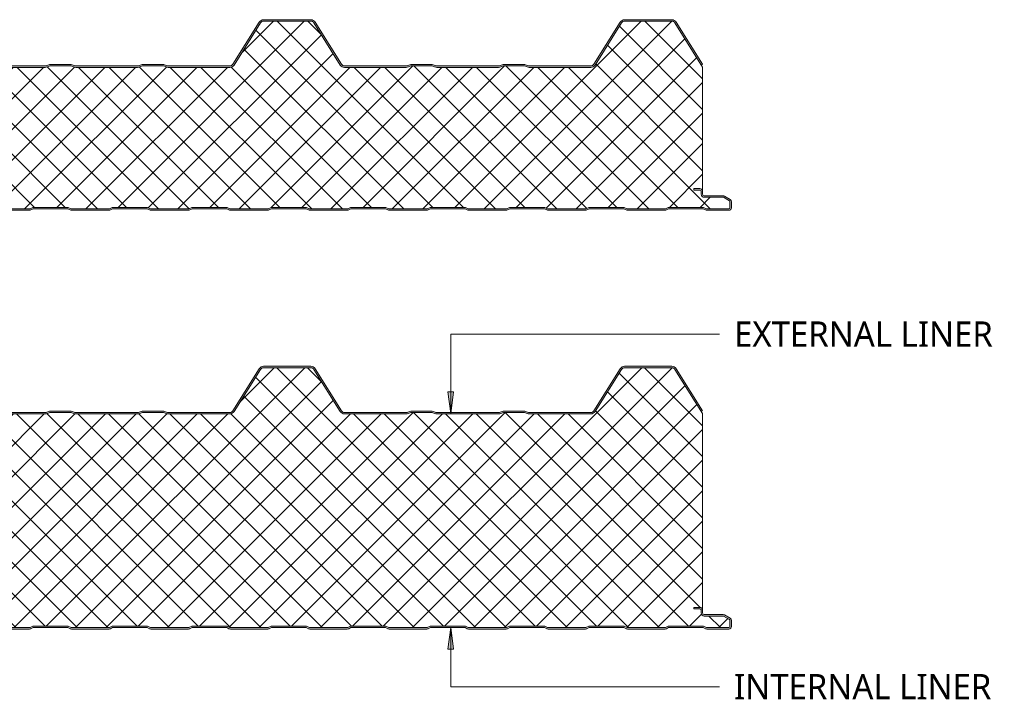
# Model space of a CAD drawing. Header units: millimetres. Extents: x 1921 to 5842, y -3826 to 1573.
# Tile 6 of 11: x 5161 to 5842, y -3767 to -3296. Entities that reach past the tile are written whole.
import ezdxf

# ---------------------------------------------------------------- set-up
doc = ezdxf.new("R2010")
doc.units = ezdxf.units.MM
doc.layers.add('A-DETL-GENF', color=92, linetype='Continuous', lineweight=13)
doc.layers.add('G-ANNO-TEXT', color=231, linetype='Continuous', lineweight=9)
doc.styles.add('Yu Gothic_3', font='Yu Gothic.ttf', dxfattribs={"height": 17.5})

# ---------------------------------------------------------------- blocks, each defined once
blk = doc.blocks.new('Metecno RFw 1000 - FINELINE FINISH - RFw 1000 100mm - FINELINE-4376098-ALL PANEL Copy 1')
at = {"layer": 'A-DETL-GENF'}
h = blk.add_hatch(color=256, dxfattribs=at)
h.paths.add_polyline_path([(1018.2, 0), (1018.67, 0.06), (1019.1, 0.24), (1019.48, 0.53), (1019.8, 1), (1019.94, 1.33), (1020, 2.18), (1020, 5.96), (1019.9, 6.53), (1019.76, 6.86), (1019.48, 7.23), (1019, 7.58), (1015.22, 9.76), (1014.79, 9.94), (1014.32, 10), (1000.89, 10.04), (1000.6, 10.16), (1000.35, 10.35), (1000.16, 10.6), (1000.04, 10.89), (1000, 11.2), (1000, 13.2), (999.94, 13.67), (999.76, 14.1), (999.48, 14.47), (999, 14.8), (998.51, 14.96), (998.2, 15), (994, 15), (994, 14), (998.41, 13.97), (998.77, 13.77), (998.98, 13.41), (999, 13.11), (999, 11.2), (999.08, 10.63), (999.3, 10.1), (999.65, 9.64), (1000.1, 9.29), (1000.74, 9.06), (1001.2, 9), (1014.54, 9), (1018.77, 6.53), (1018.98, 6.17), (1019, 5.96), (1018.98, 1.59), (1018.77, 1.23), (1018.41, 1.03), (1018.2, 1), (1002.74, 1), (1000.63, 2), (976.27, 2), (974.27, 1), (947.74, 1), (945.74, 2), (921.27, 2), (919.27, 1), (892.74, 1), (890.74, 2), (866.27, 2), (864.27, 1), (837.74, 1), (835.74, 2), (811.27, 2), (809.27, 1), (782.74, 1), (780.74, 2), (756.27, 2), (754.27, 1), (727.74, 1), (725.74, 2), (701.27, 2), (699.27, 1), (672.71, 1.01), (670.74, 2), (646.27, 2), (644.27, 1), (617.74, 1), (615.74, 2), (591.27, 2), (589.27, 1), (562.74, 1), (560.74, 2), (536.27, 2), (534.27, 1), (507.74, 1), (505.74, 2), (481.27, 2), (479.27, 1), (452.74, 1), (450.74, 2), (426.27, 2), (424.27, 1), (397.74, 1), (395.74, 2), (371.27, 2), (369.27, 1), (342.74, 1), (340.74, 2), (316.27, 2), (314.27, 1), (287.74, 1), (285.74, 2), (261.27, 2), (259.27, 1), (232.74, 1), (230.74, 2), (206.27, 2), (204.27, 1), (177.74, 1), (175.74, 2), (151.27, 2), (149.27, 1), (122.74, 1), (120.74, 2), (96.27, 2), (94.27, 1), (67.74, 1), (65.74, 2), (41.27, 2), (39.27, 1), (23.59, 1.03), (23.23, 1.23), (23.03, 1.59), (23, 2), (23, 9.3), (22.93, 9.87), (22.71, 10.4), (22.36, 10.86), (21.9, 11.21), (21.37, 11.43), (20.8, 11.5), (1.59, 11.53), (1.23, 11.73), (1.03, 12.09), (1, 12.3), (1.03, 13.41), (1.23, 13.77), (1.59, 13.97), (1.8, 14), (6, 14), (6, 15), (1.59, 14.97), (1.15, 14.86), (0.9, 14.76), (0.53, 14.47), (0.24, 14.1), (0.06, 13.67), (0, 13.11), (0.02, 12.18), (0.06, 11.83), (0.24, 11.4), (0.53, 11.03), (1, 10.7), (1.33, 10.56), (1.8, 10.5), (21.11, 10.46), (21.4, 10.34), (21.65, 10.15), (21.84, 9.9), (21.98, 9.44), (22, 9.3), (22, 1.8), (22.06, 1.33), (22.24, 0.9), (22.53, 0.53), (23, 0.2), (23.33, 0.06), (24.22, 0), (39.49, 0.06), (39.94, 0.22), (41.5, 1), (65.5, 1), (67.51, 0.06), (68, 0), (94.49, 0.06), (94.94, 0.22), (96.58, 1), (120.5, 1), (122.51, 0.06), (123, 0), (149.49, 0.06), (149.94, 0.22), (151.5, 1), (175.5, 1), (177.51, 0.06), (178, 0), (204.49, 0.06), (204.94, 0.22), (206.6, 1), (230.53, 0.98), (232.51, 0.06), (233, 0), (259.49, 0.06), (259.94, 0.22), (261.5, 1), (285.5, 1), (287.51, 0.06), (288, 0), (314.49, 0.06), (314.94, 0.22), (316.5, 1), (340.5, 1), (342.51, 0.06), (343, 0), (369.49, 0.06), (369.94, 0.22), (371.5, 1), (395.5, 1), (397.51, 0.06), (398, 0), (424.49, 0.06), (424.94, 0.22), (426.5, 1), (450.5, 1), (452.51, 0.06), (453, 0), (479.49, 0.06), (479.94, 0.22), (481.5, 1), (505.5, 1), (507.51, 0.06), (508, 0), (534.49, 0.06), (534.94, 0.22), (536.5, 1), (560.5, 1), (562.51, 0.06), (563, 0), (589.49, 0.06), (589.94, 0.22), (591.5, 1), (615.5, 1), (617.51, 0.06), (618, 0), (644.49, 0.06), (644.94, 0.22), (646.5, 1), (670.5, 1), (672.51, 0.06), (673, 0), (699.49, 0.06), (699.94, 0.22), (701.5, 1), (725.5, 1), (727.51, 0.06), (728, 0), (754.49, 0.06), (754.94, 0.22), (756.5, 1), (780.5, 1), (782.51, 0.06), (783, 0), (809.49, 0.06), (809.94, 0.22), (811.5, 1), (835.5, 1), (837.51, 0.06), (838, 0), (864.49, 0.06), (864.94, 0.22), (866.5, 1), (890.5, 1), (892.51, 0.06), (893, 0), (919.49, 0.06), (919.94, 0.22), (921.5, 1), (945.5, 1), (947.51, 0.06), (948, 0), (974.49, 0.06), (974.94, 0.22), (976.5, 1), (1000.5, 1), (1002.51, 0.06), (1003, 0), (1018.13, 0)])
h.paths.add_polyline_path([(922.71, 99), (923.56, 99.11), (924.36, 99.43), (925.05, 99.93), (925.59, 100.6), (943.83, 129.78), (944.25, 130.29), (944.77, 130.67), (945.38, 130.92), (946.04, 131), (978.71, 131), (979.36, 130.92), (979.97, 130.67), (980.5, 130.29), (980.91, 129.78), (999.15, 100.6), (1000, 101.13), (981.76, 130.31), (981.19, 131.01), (980.45, 131.55), (979.61, 131.89), (978.71, 132), (946.04, 132), (945.13, 131.89), (944.29, 131.55), (943.48, 130.92), (942.98, 130.31), (924.74, 101.13), (924.36, 100.66), (923.87, 100.3), (923.31, 100.08), (922.71, 100), (879.38, 100.05), (878.46, 100.36), (876.86, 100.95), (876.29, 101), (861.88, 100.95), (861.34, 100.79), (859.36, 100.05), (858.72, 100), (815.38, 100.05), (814.46, 100.36), (812.86, 100.95), (812.29, 101), (797.88, 100.95), (797.34, 100.79), (795.36, 100.05), (794.62, 100), (751.73, 100.04), (751.43, 100.08), (750.87, 100.3), (750.38, 100.66), (750, 101.13), (731.76, 130.31), (731.19, 131.01), (730.45, 131.55), (729.61, 131.89), (728.71, 132), (696.04, 132), (695.13, 131.89), (694.29, 131.55), (693.48, 130.92), (692.98, 130.31), (674.74, 101.13), (674.36, 100.66), (673.87, 100.3), (673.29, 100.07), (672.71, 100), (629.38, 100.05), (628.46, 100.36), (626.86, 100.95), (626.29, 101), (611.88, 100.95), (611.34, 100.79), (609.36, 100.05), (608.72, 100), (565.38, 100.05), (564.46, 100.36), (562.86, 100.95), (562.29, 101), (547.88, 100.95), (547.34, 100.79), (545.36, 100.05), (544.79, 100), (501.67, 100.05), (501.39, 100.1), (500.87, 100.3), (500.38, 100.66), (500, 101.13), (481.76, 130.31), (481.19, 131.01), (480.45, 131.55), (479.61, 131.89), (478.71, 132), (446.04, 132), (445.13, 131.89), (444.29, 131.55), (443.48, 130.92), (442.98, 130.31), (424.74, 101.12), (424.36, 100.66), (423.87, 100.3), (423.31, 100.08), (422.71, 100), (379.38, 100.05), (378.46, 100.36), (376.86, 100.95), (376.29, 101), (361.88, 100.95), (361.34, 100.79), (359.36, 100.05), (358.79, 100), (315.38, 100.05), (314.46, 100.36), (312.86, 100.95), (312.29, 101), (297.88, 100.95), (297.34, 100.79), (295.36, 100.05), (294.79, 100), (252.04, 100), (251.43, 100.08), (250.87, 100.3), (250.38, 100.66), (250, 101.13), (231.76, 130.31), (231.19, 131.01), (230.45, 131.55), (229.61, 131.89), (228.71, 132), (196.04, 132), (195.13, 131.89), (194.29, 131.55), (193.55, 131), (192.98, 130.31), (174.74, 101.13), (174.36, 100.66), (173.87, 100.3), (173.31, 100.08), (172.71, 100), (129.38, 100.05), (128.46, 100.36), (126.86, 100.95), (126.29, 101), (111.88, 100.95), (111.34, 100.79), (109.36, 100.05), (108.79, 100), (65.38, 100.05), (64.46, 100.36), (62.86, 100.95), (62.29, 101), (47.88, 100.95), (47.34, 100.79), (45.36, 100.05), (44.79, 100), (2.54, 100), (1.83, 100.12), (1.37, 100.3), (0.88, 100.66), (0.5, 101.13), (-17.74, 130.31), (-18.31, 131.01), (-19.05, 131.55), (-19.89, 131.89), (-20.79, 132), (-54.46, 132), (-55.37, 131.89), (-56.21, 131.55), (-56.94, 131.01), (-57.52, 130.31), (-62.52, 122.3), (-62.91, 122.49), (-63.34, 122.57), (-63.78, 122.55), (-64.19, 122.43), (-64.57, 122.21), (-64.88, 121.9), (-65.34, 121.16), (-65.48, 120.75), (-65.51, 120.32), (-65.44, 119.89), (-65.27, 119.49), (-65.01, 119.14), (-64.67, 118.87), (-67.52, 114.3), (-66.68, 113.77), (-63.29, 119.19), (-64.28, 119.83), (-64.47, 120.15), (-64.5, 120.51), (-64.37, 120.85), (-64.24, 120.99), (-64.07, 121.31), (-63.76, 121.52), (-63.4, 121.57), (-63.05, 121.46), (-62.2, 120.93), (-56.67, 129.78), (-56.25, 130.29), (-55.73, 130.67), (-55.12, 130.92), (-54.46, 131), (-20.79, 131), (-20.14, 130.92), (-19.53, 130.67), (-19, 130.29), (-18.59, 129.78), (-0.35, 100.6), (0.33, 99.83), (1, 99.38), (1.83, 99.09), (2.54, 99), (44.79, 99), (45.55, 99.07), (46.28, 99.29), (48.07, 100), (62.68, 100), (64.46, 99.29), (65.19, 99.07), (65.95, 99), (108.79, 99), (109.55, 99.07), (110.28, 99.29), (112.07, 100), (126.68, 100), (128.46, 99.29), (129.19, 99.07), (129.95, 99), (172.71, 99), (173.56, 99.11), (174.36, 99.43), (175.05, 99.93), (175.59, 100.6), (193.83, 129.78), (194.25, 130.29), (194.77, 130.67), (195.38, 130.92), (196.04, 131), (228.71, 131), (229.36, 130.92), (229.97, 130.67), (230.5, 130.29), (230.91, 129.78), (249.15, 100.6), (249.69, 99.93), (250.39, 99.43), (251.18, 99.11), (252.04, 99), (294.79, 99), (295.55, 99.07), (296.28, 99.29), (298.07, 100), (312.68, 100), (314.46, 99.29), (315.19, 99.07), (316.27, 99), (358.79, 99), (359.55, 99.07), (360.28, 99.29), (362.07, 100), (376.68, 100), (378.46, 99.29), (379.19, 99.07), (379.95, 99), (422.71, 99), (423.56, 99.11), (424.36, 99.43), (425.05, 99.93), (425.59, 100.6), (443.83, 129.78), (444.25, 130.29), (444.77, 130.67), (445.38, 130.92), (446.04, 131), (478.71, 131), (479.36, 130.92), (479.97, 130.67), (480.5, 130.29), (480.91, 129.78), (499.15, 100.6), (499.69, 99.93), (500.39, 99.43), (501.18, 99.11), (502.04, 99), (544.79, 99), (545.55, 99.07), (546.28, 99.29), (548.07, 100), (562.68, 100), (564.46, 99.29), (565.19, 99.07), (565.95, 99), (608.79, 99), (609.55, 99.07), (610.28, 99.29), (612.07, 100), (626.68, 100), (628.46, 99.29), (629.19, 99.07), (629.95, 99), (672.71, 99), (673.56, 99.11), (674.36, 99.43), (675.05, 99.93), (675.59, 100.6), (693.83, 129.78), (694.25, 130.29), (694.77, 130.67), (695.38, 130.92), (696.04, 131), (728.71, 131), (729.36, 130.92), (729.97, 130.67), (730.5, 130.29), (730.91, 129.78), (749.15, 100.6), (749.69, 99.93), (750.39, 99.43), (751.18, 99.11), (752.04, 99), (794.79, 99), (795.55, 99.07), (796.28, 99.29), (798.07, 100), (812.68, 100), (814.46, 99.29), (815.19, 99.07), (815.95, 99), (858.79, 99), (859.55, 99.07), (860.28, 99.29), (862.07, 100), (876.68, 100), (878.46, 99.29), (879.19, 99.07), (879.95, 99), (921.27, 99)])
h = blk.add_hatch(dxfattribs=at)
h.set_pattern_fill('FP_4', color=256, style=0, pattern_type=2)
h.set_pattern_definition([(45, (4128.463, 3428.405), (-10.6066, 10.6066), []), (135, (4128.463, 3428.405), (-10.6066, -10.6066), [])])
h.paths.add_polyline_path([(1018.2, 1), (1018.6, 1.11), (1018.9, 1.4), (1019, 1.8), (1019, 5.96), (1018.9, 6.36), (1018.6, 6.65), (1014.54, 9), (1001.2, 9), (1000.63, 9.07), (1000.1, 9.29), (999.65, 9.64), (999.3, 10.1), (999.08, 10.63), (999, 11.2), (999, 13.2), (998.9, 13.6), (998.6, 13.89), (998.2, 14), (994, 14), (994, 15), (998.2, 15), (998.67, 14.94), (999.1, 14.76), (999.48, 14.47), (999.76, 14.1), (999.94, 13.67), (1000, 13.2), (1000, 99.24), (980.91, 129.78), (980.5, 130.29), (979.97, 130.67), (979.36, 130.92), (978.71, 131), (946.04, 131), (945.38, 130.92), (944.77, 130.67), (944.25, 130.29), (943.83, 129.78), (925.59, 100.6), (925.05, 99.93), (924.36, 99.43), (923.56, 99.11), (922.71, 99), (879.95, 99), (879.19, 99.07), (878.46, 99.29), (876.68, 100), (862.07, 100), (860.28, 99.29), (859.55, 99.07), (858.79, 99), (815.95, 99), (815.19, 99.07), (814.46, 99.29), (812.68, 100), (798.07, 100), (796.28, 99.29), (795.55, 99.07), (794.79, 99), (752.04, 99), (751.18, 99.11), (750.39, 99.43), (749.69, 99.93), (749.15, 100.6), (730.91, 129.78), (730.5, 130.29), (729.97, 130.67), (729.36, 130.92), (728.71, 131), (696.04, 131), (695.38, 130.92), (694.77, 130.67), (694.25, 130.29), (693.83, 129.78), (675.59, 100.6), (675.05, 99.93), (674.36, 99.43), (673.56, 99.11), (672.71, 99), (629.95, 99), (629.19, 99.07), (628.46, 99.29), (626.68, 100), (612.07, 100), (610.28, 99.29), (609.55, 99.07), (608.79, 99), (565.95, 99), (565.19, 99.07), (564.46, 99.29), (562.68, 100), (548.07, 100), (546.28, 99.29), (545.55, 99.07), (544.79, 99), (502.04, 99), (501.18, 99.11), (500.39, 99.43), (499.69, 99.93), (499.15, 100.6), (480.91, 129.78), (480.5, 130.29), (479.97, 130.67), (479.36, 130.92), (478.71, 131), (446.04, 131), (445.38, 130.92), (444.77, 130.67), (444.25, 130.29), (443.83, 129.78), (425.59, 100.6), (425.05, 99.93), (424.36, 99.43), (423.56, 99.11), (422.71, 99), (379.95, 99), (379.19, 99.07), (378.46, 99.29), (376.68, 100), (362.07, 100), (360.28, 99.29), (359.55, 99.07), (358.79, 99), (315.95, 99), (315.19, 99.07), (314.46, 99.29), (312.68, 100), (298.07, 100), (296.28, 99.29), (295.55, 99.07), (294.79, 99), (252.04, 99), (251.18, 99.11), (250.39, 99.43), (249.69, 99.93), (249.15, 100.6), (230.91, 129.78), (230.5, 130.29), (229.97, 130.67), (229.36, 130.92), (228.71, 131), (196.04, 131), (195.38, 130.92), (194.77, 130.67), (194.25, 130.29), (193.83, 129.78), (175.59, 100.6), (175.05, 99.93), (174.36, 99.43), (173.56, 99.11), (172.71, 99), (129.95, 99), (129.19, 99.07), (128.46, 99.29), (126.68, 100), (112.07, 100), (110.28, 99.29), (109.55, 99.07), (108.79, 99), (65.95, 99), (65.19, 99.07), (64.46, 99.29), (62.68, 100), (48.07, 100), (46.28, 99.29), (45.55, 99.07), (44.79, 99), (2.54, 99), (1.83, 99.07), (1.15, 99.3), (0.53, 99.65), (0, 100.13), (0, 13.2), (0.06, 13.67), (0.24, 14.1), (0.53, 14.47), (0.9, 14.76), (1.33, 14.94), (1.8, 15), (6, 15), (6, 14), (1.59, 13.97), (1.23, 13.77), (1.11, 13.6), (1, 13.11), (1, 12.3), (1.11, 11.9), (1.4, 11.61), (1.8, 11.5), (20.8, 11.5), (21.37, 11.43), (21.9, 11.21), (22.36, 10.86), (22.71, 10.4), (22.93, 9.87), (23, 9.3), (23, 1.8), (23.11, 1.4), (23.4, 1.11), (23.8, 1), (39.27, 1), (41.27, 2), (65.74, 2), (67.74, 1), (94.27, 1), (96.27, 2), (120.74, 2), (122.74, 1), (149.27, 1), (151.27, 2), (175.74, 2), (177.74, 1), (204.27, 1), (206.27, 2), (230.74, 2), (232.74, 1), (259.27, 1), (261.27, 2), (285.74, 2), (287.74, 1), (314.27, 1), (316.27, 2), (340.74, 2), (342.74, 1), (369.27, 1), (371.27, 2), (395.74, 2), (397.74, 1), (424.27, 1), (426.27, 2), (450.74, 2), (452.74, 1), (479.27, 1), (481.27, 2), (505.74, 2), (507.74, 1), (534.27, 1), (536.27, 2), (560.74, 2), (562.74, 1), (589.27, 1), (591.27, 2), (615.74, 2), (617.74, 1), (644.27, 1), (646.27, 2), (670.74, 2), (672.74, 1), (699.27, 1), (701.27, 2), (725.74, 2), (727.74, 1), (754.27, 1), (756.27, 2), (780.74, 2), (782.74, 1), (809.27, 1), (811.27, 2), (835.74, 2), (837.74, 1), (864.27, 1), (866.27, 2), (890.74, 2), (892.74, 1), (919.27, 1), (921.27, 2), (945.74, 2), (947.74, 1), (974.27, 1), (976.27, 2), (1000.74, 2), (1002.74, 1), (1011.33, 1)])
for p, q in [((692.98, 130.31), (674.74, 101.13)), ((693.83, 129.78), (675.59, 100.6)), ((728.71, 132), (696.04, 132)), ((728.71, 131), (696.04, 131)), ((749.15, 100.6), (730.91, 129.78)), ((750, 101.13), (731.76, 130.31)), ((942.98, 130.31), (924.74, 101.13)), ((943.83, 129.78), (925.59, 100.6)), ((978.71, 132), (946.04, 132)), ((978.71, 131), (946.04, 131)), ((1000, 99.24), (980.91, 129.78)), ((1000, 101.13), (981.76, 130.31)), ((544.79, 100), (502.04, 100)), ((544.79, 99), (502.04, 99)), ((547.34, 100.79), (545.91, 100.21)), ((548.07, 100), (546.28, 99.29)), ((562.68, 100), (548.07, 100)), ((562.29, 101), (548.45, 101)), ((564.46, 99.29), (562.68, 100)), ((564.84, 100.21), (563.41, 100.79)), ((608.79, 100), (565.95, 100)), ((608.79, 99), (565.95, 99)), ((611.34, 100.79), (609.91, 100.21)), ((612.07, 100), (610.28, 99.29)), ((626.68, 100), (612.07, 100)), ((626.29, 101), (612.45, 101)), ((628.46, 99.29), (626.68, 100)), ((628.84, 100.21), (627.41, 100.79)), ((672.71, 100), (629.95, 100)), ((672.71, 99), (629.95, 99)), ((794.79, 100), (752.04, 100)), ((794.79, 99), (752.04, 99)), ((797.34, 100.79), (795.91, 100.21)), ((798.07, 100), (796.28, 99.29)), ((812.68, 100), (798.07, 100)), ((812.29, 101), (798.45, 101)), ((814.46, 99.29), (812.68, 100)), ((814.84, 100.21), (813.41, 100.79)), ((858.79, 100), (815.95, 100)), ((858.79, 99), (815.95, 99)), ((861.34, 100.79), (859.91, 100.21)), ((862.07, 100), (860.28, 99.29)), ((876.68, 100), (862.07, 100)), ((876.29, 101), (862.45, 101)), ((878.46, 99.29), (876.68, 100)), ((878.84, 100.21), (877.41, 100.79)), ((922.71, 100), (879.95, 100)), ((922.71, 99), (879.95, 99)), ((999.15, 100.6), (1000, 101.13)), ((1000, 13.2), (1000, 99.24)), ((994, 14), (994, 15)), ((994, 15), (998.2, 15)), ((998.2, 14), (994, 14)), ((999, 11.2), (999, 13.2)), ((1000, 11.2), (1000, 13.2)), ((1014.32, 10), (1001.2, 10)), ((1014.54, 9), (1001.2, 9)), ((1018.6, 6.65), (1014.54, 9)), ((1019.1, 7.52), (1015.22, 9.76)), ((507.74, 1), (534.27, 1)), ((508, 0), (534.01, 0)), ((534.27, 1), (536.27, 2)), ((534.94, 0.22), (536.5, 1)), ((536.27, 2), (560.74, 2)), ((536.5, 1), (560.5, 1)), ((560.5, 1), (562.06, 0.22)), ((560.74, 2), (562.74, 1)), ((562.74, 1), (589.27, 1)), ((563, 0), (589.01, 0)), ((589.27, 1), (591.27, 2)), ((589.94, 0.22), (591.5, 1)), ((591.27, 2), (615.74, 2)), ((591.5, 1), (615.5, 1)), ((615.5, 1), (617.06, 0.22)), ((615.74, 2), (617.74, 1)), ((617.74, 1), (644.27, 1)), ((618, 0), (644.01, 0)), ((644.27, 1), (646.27, 2)), ((644.94, 0.22), (646.5, 1)), ((646.27, 2), (670.74, 2)), ((646.5, 1), (670.5, 1)), ((670.5, 1), (672.06, 0.22)), ((670.74, 2), (672.74, 1)), ((672.74, 1), (699.27, 1)), ((673, 0), (699.01, 0)), ((699.27, 1), (701.27, 2)), ((699.94, 0.22), (701.5, 1)), ((701.27, 2), (725.74, 2)), ((701.5, 1), (725.5, 1)), ((725.5, 1), (727.06, 0.22)), ((725.74, 2), (727.74, 1)), ((727.74, 1), (754.27, 1)), ((728, 0), (754.01, 0)), ((754.27, 1), (756.27, 2)), ((754.94, 0.22), (756.5, 1)), ((756.27, 2), (780.74, 2)), ((756.5, 1), (780.5, 1)), ((780.5, 1), (782.06, 0.22)), ((780.74, 2), (782.74, 1)), ((782.74, 1), (809.27, 1)), ((783, 0), (809.01, 0)), ((809.27, 1), (811.27, 2)), ((809.94, 0.22), (811.5, 1)), ((811.27, 2), (835.74, 2)), ((811.5, 1), (835.5, 1)), ((835.5, 1), (837.06, 0.22)), ((835.74, 2), (837.74, 1)), ((837.74, 1), (864.27, 1)), ((838, 0), (864.01, 0)), ((864.27, 1), (866.27, 2)), ((864.94, 0.22), (866.5, 1)), ((866.27, 2), (890.74, 2)), ((866.5, 1), (890.5, 1)), ((890.5, 1), (892.06, 0.22)), ((890.74, 2), (892.74, 1)), ((892.74, 1), (919.27, 1)), ((893, 0), (919.01, 0)), ((919.27, 1), (921.27, 2)), ((919.94, 0.22), (921.5, 1)), ((921.27, 2), (945.74, 2)), ((921.5, 1), (945.5, 1)), ((945.5, 1), (947.06, 0.22)), ((945.74, 2), (947.74, 1)), ((947.74, 1), (974.27, 1)), ((948, 0), (974.01, 0)), ((974.27, 1), (976.27, 2)), ((974.94, 0.22), (976.5, 1)), ((976.27, 2), (1000.74, 2)), ((976.5, 1), (1000.5, 1)), ((1000.5, 1), (1002.06, 0.22)), ((1000.74, 2), (1002.74, 1)), ((1002.74, 1), (1018.2, 1)), ((1019, 1.8), (1019, 5.96)), ((1020, 1.8), (1020, 5.96)), ((1003, 0), (1018.2, 0))]:
    blk.add_line(p, q, dxfattribs=at)
for centre, radius, start, end in [((696.04, 128.4), 3.6, 90, 147.99462), ((696.04, 128.4), 2.6, 90, 147.99462), ((728.71, 128.4), 3.6, 32.00538, 90), ((728.71, 128.4), 2.6, 32.00538, 90), ((946.04, 128.4), 3.6, 90, 147.99462), ((946.04, 128.4), 2.6, 90, 147.99462), ((978.71, 128.4), 3.6, 32.00538, 90), ((978.71, 128.4), 2.6, 32.00538, 90), ((544.79, 103), 3, 270, 291.80141), ((544.79, 103), 4, 270, 291.80141), ((548.45, 98), 3, 90, 111.80141), ((562.29, 98), 3, 68.19859, 90), ((565.95, 103), 4, 248.19859, 270), ((565.95, 103), 3, 248.19859, 270), ((608.79, 103), 3, 270, 291.80141), ((608.79, 103), 4, 270, 291.80141), ((612.45, 98), 3, 90, 111.80141), ((626.29, 98), 3, 68.19859, 90), ((629.95, 103), 4, 248.19859, 270), ((629.95, 103), 3, 248.19859, 270), ((672.71, 102.4), 2.4, 270, 327.99462), ((672.71, 102.4), 3.4, 270, 327.99462), ((752.04, 102.4), 3.4, 212.00538, 270), ((752.04, 102.4), 2.4, 212.00538, 270), ((794.79, 103), 3, 270, 291.80141), ((794.79, 103), 4, 270, 291.80141), ((798.45, 98), 3, 90, 111.80141), ((812.29, 98), 3, 68.19859, 90), ((815.95, 103), 4, 248.19859, 270), ((815.95, 103), 3, 248.19859, 270), ((858.79, 103), 3, 270, 291.80141), ((858.79, 103), 4, 270, 291.80141), ((862.45, 98), 3, 90, 111.80141), ((876.29, 98), 3, 68.19859, 90), ((879.95, 103), 4, 248.19859, 270), ((879.95, 103), 3, 248.19859, 270), ((922.71, 102.4), 2.4, 270, 327.99462), ((922.71, 102.4), 3.4, 270, 327.99462), ((998.2, 13.2), 1.8, 0, 90), ((998.2, 13.2), 0.8, 0, 90), ((998.2, 13.2), 0.8, 360, 30), ((1001.2, 11.2), 2.2, 180, 270), ((1001.2, 11.2), 1.2, 180, 270), ((1014.32, 8.2), 1.8, 60, 90), ((1018.2, 5.96), 1.8, 360, 60), ((534.01, 2.1), 2.1, 270, 296.56505), ((563, 2.1), 2.1, 243.43495, 270), ((589.01, 2.1), 2.1, 270, 296.56505), ((618, 2.1), 2.1, 243.43495, 270), ((644.01, 2.1), 2.1, 270, 296.56505), ((673, 2.1), 2.1, 243.43495, 270), ((699.01, 2.1), 2.1, 270, 296.56505), ((728, 2.1), 2.1, 243.43495, 270), ((754.01, 2.1), 2.1, 270, 296.56505), ((783, 2.1), 2.1, 243.43495, 270), ((809.01, 2.1), 2.1, 270, 296.56505), ((838, 2.1), 2.1, 243.43495, 270), ((864.01, 2.1), 2.1, 270, 296.56505), ((893, 2.1), 2.1, 243.43495, 270), ((919.01, 2.1), 2.1, 270, 296.56505), ((948, 2.1), 2.1, 243.43495, 270), ((974.01, 2.1), 2.1, 270, 296.56505), ((1003, 2.1), 2.1, 243.43495, 270), ((1018.2, 1.8), 1.8, 270, 0), ((1018.2, 1.8), 0.8, 270, 0), ((1018.2, 5.96), 0.8, 360, 60), ((1018.2, 5.96), 0.8, 360, 30), ((1018.2, 1.8), 0.8, 330, 0)]:
    blk.add_arc(centre, radius, start, end, dxfattribs=at)
blk = doc.blocks.new('Metecno RFw 1000 - FINELINE FINISH - RFw 1000 150mm - FINELINE-4376088-ALL PANEL Copy 1')
at = {"layer": 'A-DETL-GENF'}
h = blk.add_hatch(color=256, dxfattribs=at)
h.paths.add_polyline_path([(1018.04, 0), (1018.6, 0.05), (1018.67, 0.06), (1019.1, 0.24), (1019.48, 0.53), (1019.8, 1), (1019.94, 1.33), (1020, 2.18), (1020, 5.96), (1019.9, 6.53), (1019.76, 6.86), (1019.48, 7.23), (1019, 7.58), (1015.22, 9.76), (1014.79, 9.94), (1014.32, 10), (1000.89, 10.04), (1000.6, 10.16), (1000.35, 10.35), (1000.16, 10.6), (1000.04, 10.89), (1000, 11.2), (1000, 13.2), (999.94, 13.67), (999.76, 14.1), (999.48, 14.47), (999, 14.8), (998.67, 14.94), (998.2, 15), (994, 15), (994, 14), (998.41, 13.97), (998.77, 13.77), (998.98, 13.41), (999, 13.2), (999, 11.2), (999.08, 10.63), (999.3, 10.1), (999.65, 9.64), (1000.1, 9.29), (1000.74, 9.06), (1001.2, 9), (1014.54, 9), (1018.77, 6.53), (1018.98, 6.17), (1019, 5.96), (1018.98, 1.59), (1018.77, 1.23), (1018.41, 1.03), (1018.2, 1), (1002.74, 1), (1000.63, 2), (976.27, 2), (974.27, 1), (947.74, 1), (945.74, 2), (921.27, 2), (919.27, 1), (892.74, 1), (890.74, 2), (866.27, 2), (864.27, 1), (837.74, 1), (835.74, 2), (811.27, 2), (809.27, 1), (782.74, 1), (780.74, 2), (756.27, 2), (754.27, 1), (727.74, 1), (725.74, 2), (701.27, 2), (699.27, 1), (672.71, 1.01), (670.74, 2), (646.27, 2), (644.27, 1), (617.74, 1), (615.74, 2), (591.27, 2), (589.27, 1), (562.74, 1), (560.74, 2), (536.27, 2), (534.27, 1), (507.74, 1), (505.74, 2), (481.27, 2), (479.27, 1), (452.74, 1), (450.74, 2), (426.27, 2), (424.27, 1), (397.74, 1), (395.74, 2), (371.27, 2), (369.27, 1), (342.74, 1), (340.74, 2), (316.27, 2), (314.27, 1), (287.74, 1), (285.74, 2), (261.27, 2), (259.27, 1), (232.74, 1), (230.74, 2), (206.27, 2), (204.27, 1), (177.74, 1), (175.74, 2), (151.27, 2), (149.27, 1), (122.74, 1), (120.74, 2), (96.27, 2), (94.27, 1), (67.74, 1), (65.74, 2), (41.27, 2), (39.27, 1), (23.59, 1.03), (23.23, 1.23), (23.03, 1.59), (23, 2), (23, 9.3), (22.93, 9.87), (22.71, 10.4), (22.36, 10.86), (21.9, 11.21), (21.37, 11.43), (20.8, 11.5), (1.59, 11.53), (1.23, 11.73), (1.03, 12.09), (1, 12.3), (1.03, 13.41), (1.23, 13.77), (1.59, 13.97), (1.8, 14), (6, 14), (6, 15), (1.59, 14.97), (1.15, 14.86), (0.9, 14.76), (0.53, 14.47), (0.24, 14.1), (0.06, 13.67), (0, 13.2), (0, 12.3), (0.06, 11.83), (0.32, 11.29), (0.53, 11.03), (1, 10.7), (1.33, 10.56), (1.8, 10.5), (21.11, 10.46), (21.4, 10.34), (21.65, 10.15), (21.9, 9.75), (21.96, 9.61), (22, 9.3), (22, 1.8), (22.06, 1.33), (22.24, 0.9), (22.53, 0.53), (22.9, 0.24), (23.33, 0.06), (23.8, 0), (39.49, 0.06), (39.94, 0.22), (41.5, 1), (65.5, 1), (67.51, 0.06), (68, 0), (94.49, 0.06), (94.94, 0.22), (96.5, 1), (120.5, 1), (122.51, 0.06), (123, 0), (149.49, 0.06), (149.94, 0.22), (151.5, 1), (175.5, 1), (177.51, 0.06), (178, 0), (204.49, 0.06), (204.94, 0.22), (206.5, 1), (230.6, 0.95), (232.51, 0.06), (233, 0), (259.49, 0.06), (259.94, 0.22), (261.5, 1), (285.5, 1), (287.51, 0.06), (288, 0), (314.49, 0.06), (314.94, 0.22), (316.5, 1), (340.5, 1), (342.51, 0.06), (343, 0), (369.49, 0.06), (369.94, 0.22), (371.5, 1), (395.55, 0.98), (397.51, 0.06), (398, 0), (424.49, 0.06), (424.94, 0.22), (426.5, 1), (450.5, 1), (452.51, 0.06), (453, 0), (479.49, 0.06), (479.94, 0.22), (481.5, 1), (505.5, 1), (507.51, 0.06), (508, 0), (534.49, 0.06), (534.94, 0.22), (536.5, 1), (560.5, 1), (562.51, 0.06), (563, 0), (589.49, 0.06), (589.94, 0.22), (591.5, 1), (615.5, 1), (617.51, 0.06), (618, 0), (644.49, 0.06), (644.94, 0.22), (646.5, 1), (670.5, 1), (672.51, 0.06), (673, 0), (699.49, 0.06), (699.94, 0.22), (701.5, 1), (725.5, 1), (727.51, 0.06), (728, 0), (754.49, 0.06), (754.94, 0.22), (756.5, 1), (780.5, 1), (782.51, 0.06), (783, 0), (809.49, 0.06), (809.94, 0.22), (811.5, 1), (835.5, 1), (837.51, 0.06), (838, 0), (864.49, 0.06), (864.94, 0.22), (866.5, 1), (890.5, 1), (892.51, 0.06), (893, 0), (919.49, 0.06), (919.94, 0.22), (921.5, 1), (945.5, 1), (947.51, 0.06), (948, 0), (974.49, 0.06), (974.94, 0.22), (976.5, 1), (1000.5, 1), (1002.51, 0.06), (1003, 0), (1014.54, 0)])
h.paths.add_polyline_path([(922.71, 149), (923.56, 149.11), (924.36, 149.43), (925.05, 149.93), (925.59, 150.6), (943.83, 179.78), (944.25, 180.29), (944.77, 180.67), (945.38, 180.92), (946.04, 181), (978.71, 181), (979.36, 180.92), (979.97, 180.67), (980.5, 180.29), (980.91, 179.78), (999.15, 150.6), (1000, 151.13), (981.76, 180.31), (981.19, 181.01), (980.45, 181.55), (979.61, 181.89), (978.71, 182), (946.04, 182), (945.13, 181.89), (944.29, 181.55), (943.48, 180.92), (942.98, 180.31), (924.74, 151.13), (924.36, 150.66), (923.87, 150.3), (923.31, 150.08), (922.71, 150), (879.38, 150.05), (878.46, 150.36), (876.86, 150.95), (876.29, 151), (861.88, 150.95), (861.34, 150.79), (859.36, 150.05), (858.74, 150), (815.38, 150.05), (814.46, 150.36), (812.86, 150.95), (812.29, 151), (797.88, 150.95), (797.34, 150.79), (795.36, 150.05), (794.68, 150), (751.83, 150.03), (751.43, 150.08), (750.87, 150.3), (750.38, 150.66), (750, 151.13), (731.76, 180.31), (731.19, 181.01), (730.45, 181.55), (729.61, 181.89), (728.71, 182), (696.04, 182), (695.13, 181.89), (694.29, 181.55), (693.55, 181), (692.98, 180.31), (674.74, 151.13), (674.36, 150.66), (673.87, 150.3), (673.31, 150.08), (672.71, 150), (629.38, 150.05), (628.46, 150.36), (626.86, 150.95), (626.29, 151), (611.88, 150.95), (611.34, 150.79), (609.36, 150.05), (608.75, 150), (565.38, 150.05), (564.46, 150.36), (562.86, 150.95), (562.29, 151), (547.88, 150.95), (547.34, 150.79), (545.36, 150.05), (544.69, 150), (501.8, 150.03), (501.43, 150.08), (500.87, 150.3), (500.38, 150.66), (500, 151.13), (481.76, 180.31), (481.19, 181.01), (480.45, 181.55), (479.61, 181.89), (478.71, 182), (446.04, 182), (445.13, 181.89), (444.29, 181.55), (443.48, 180.92), (442.98, 180.31), (424.74, 151.13), (424.36, 150.66), (423.87, 150.3), (423.31, 150.08), (422.71, 150), (379.38, 150.05), (378.46, 150.36), (376.86, 150.95), (376.29, 151), (361.88, 150.95), (361.34, 150.79), (359.36, 150.05), (358.79, 150), (315.38, 150.05), (314.46, 150.36), (312.86, 150.95), (312.29, 151), (297.88, 150.95), (297.34, 150.79), (295.36, 150.05), (294.79, 150), (252.04, 150), (251.43, 150.08), (250.87, 150.3), (250.38, 150.66), (250, 151.13), (231.76, 180.31), (231.19, 181.01), (230.45, 181.55), (229.61, 181.89), (228.71, 182), (196.04, 182), (195.13, 181.89), (194.29, 181.55), (193.55, 181), (192.98, 180.31), (174.74, 151.13), (174.36, 150.66), (173.87, 150.3), (173.31, 150.08), (172.71, 150), (129.38, 150.05), (128.46, 150.36), (126.86, 150.95), (126.29, 151), (111.88, 150.95), (111.34, 150.79), (109.36, 150.05), (108.79, 150), (65.38, 150.05), (64.46, 150.36), (62.86, 150.95), (62.29, 151), (47.88, 150.95), (47.34, 150.79), (45.36, 150.05), (44.79, 150), (2.54, 150), (1.83, 150.12), (1.37, 150.3), (0.88, 150.66), (0.5, 151.13), (-17.74, 180.31), (-18.31, 181.01), (-19.05, 181.55), (-19.89, 181.89), (-20.79, 182), (-54.46, 182), (-55.37, 181.89), (-56.21, 181.55), (-56.94, 181.01), (-57.52, 180.31), (-62.52, 172.3), (-62.91, 172.49), (-63.34, 172.57), (-63.78, 172.55), (-64.19, 172.43), (-64.57, 172.21), (-64.88, 171.9), (-65.34, 171.16), (-65.48, 170.75), (-65.51, 170.32), (-65.44, 169.89), (-65.27, 169.49), (-65.01, 169.14), (-64.67, 168.87), (-67.52, 164.3), (-66.68, 163.77), (-63.29, 169.19), (-64.28, 169.83), (-64.47, 170.15), (-64.5, 170.51), (-64.37, 170.85), (-64.24, 170.99), (-64.07, 171.31), (-63.76, 171.52), (-63.4, 171.57), (-63.05, 171.46), (-62.2, 170.93), (-56.67, 179.78), (-56.25, 180.29), (-55.73, 180.67), (-55.12, 180.92), (-54.46, 181), (-20.79, 181), (-20.14, 180.92), (-19.53, 180.67), (-19, 180.29), (-18.59, 179.78), (-0.35, 150.6), (0.33, 149.83), (1, 149.38), (1.83, 149.09), (2.54, 149), (44.79, 149), (45.55, 149.07), (46.28, 149.29), (48.07, 150), (62.68, 150), (64.46, 149.29), (65.19, 149.07), (65.95, 149), (108.79, 149), (109.55, 149.07), (110.28, 149.29), (112.07, 150), (126.68, 150), (128.46, 149.29), (129.19, 149.07), (129.95, 149), (172.71, 149), (173.56, 149.11), (174.36, 149.43), (175.05, 149.93), (175.59, 150.6), (193.83, 179.78), (194.25, 180.29), (194.77, 180.67), (195.38, 180.92), (196.04, 181), (228.71, 181), (229.36, 180.92), (229.97, 180.67), (230.5, 180.29), (230.91, 179.78), (249.15, 150.6), (249.69, 149.93), (250.39, 149.43), (251.18, 149.11), (252.04, 149), (294.79, 149), (295.55, 149.07), (296.28, 149.29), (298.07, 150), (312.68, 150), (314.46, 149.29), (315.19, 149.07), (316.27, 149), (358.79, 149), (359.55, 149.07), (360.28, 149.29), (362.07, 150), (376.68, 150), (378.46, 149.29), (379.19, 149.07), (379.95, 149), (422.71, 149), (423.56, 149.11), (424.36, 149.43), (425.05, 149.93), (425.59, 150.6), (443.83, 179.78), (444.25, 180.29), (444.77, 180.67), (445.38, 180.92), (446.04, 181), (478.71, 181), (479.36, 180.92), (479.97, 180.67), (480.5, 180.29), (480.91, 179.78), (499.15, 150.6), (499.69, 149.93), (500.39, 149.43), (501.18, 149.11), (502.04, 149), (544.79, 149), (545.55, 149.07), (546.28, 149.29), (548.07, 150), (562.68, 150), (564.46, 149.29), (565.19, 149.07), (565.95, 149), (608.79, 149), (609.55, 149.07), (610.28, 149.29), (612.07, 150), (626.68, 150), (628.46, 149.29), (629.19, 149.07), (629.95, 149), (672.71, 149), (673.56, 149.11), (674.36, 149.43), (675.05, 149.93), (675.59, 150.6), (693.83, 179.78), (694.25, 180.29), (694.77, 180.67), (695.38, 180.92), (696.04, 181), (728.71, 181), (729.36, 180.92), (729.97, 180.67), (730.5, 180.29), (730.91, 179.78), (749.15, 150.6), (749.69, 149.93), (750.39, 149.43), (751.18, 149.11), (752.04, 149), (794.79, 149), (795.55, 149.07), (796.28, 149.29), (798.07, 150), (812.68, 150), (814.46, 149.29), (815.19, 149.07), (815.95, 149), (858.79, 149), (859.55, 149.07), (860.28, 149.29), (862.07, 150), (876.68, 150), (878.46, 149.29), (879.19, 149.07), (879.95, 149), (921.27, 149)])
h = blk.add_hatch(dxfattribs=at)
h.set_pattern_fill('FP_5', color=256, style=0, pattern_type=2)
h.set_pattern_definition([(45, (4128.463, 3718.405), (-10.6066, 10.6066), []), (135, (4128.463, 3718.405), (-10.6066, -10.6066), [])])
h.paths.add_polyline_path([(1018.2, 1), (1018.6, 1.11), (1018.9, 1.4), (1019, 1.8), (1019, 5.96), (1018.9, 6.36), (1018.6, 6.65), (1014.54, 9), (1001.2, 9), (1000.63, 9.07), (1000.1, 9.29), (999.65, 9.64), (999.3, 10.1), (999.08, 10.63), (999, 11.2), (999, 13.2), (998.9, 13.6), (998.6, 13.89), (998.2, 14), (994, 14), (994, 15), (998.2, 15), (998.67, 14.94), (999.1, 14.76), (999.48, 14.47), (999.76, 14.1), (999.94, 13.67), (1000, 13.2), (1000, 149.24), (980.91, 179.78), (980.5, 180.29), (979.97, 180.67), (979.36, 180.92), (978.71, 181), (946.04, 181), (945.38, 180.92), (944.77, 180.67), (944.25, 180.29), (943.83, 179.78), (925.59, 150.6), (925.05, 149.93), (924.36, 149.43), (923.56, 149.11), (922.71, 149), (879.95, 149), (879.19, 149.07), (878.46, 149.29), (876.68, 150), (862.07, 150), (860.28, 149.29), (859.55, 149.07), (858.79, 149), (815.95, 149), (815.19, 149.07), (814.46, 149.29), (812.68, 150), (798.07, 150), (796.28, 149.29), (795.55, 149.07), (794.79, 149), (752.04, 149), (751.18, 149.11), (750.39, 149.43), (749.69, 149.93), (749.15, 150.6), (730.91, 179.78), (730.5, 180.29), (729.97, 180.67), (729.36, 180.92), (728.71, 181), (696.04, 181), (695.38, 180.92), (694.77, 180.67), (694.25, 180.29), (693.83, 179.78), (675.59, 150.6), (675.05, 149.93), (674.36, 149.43), (673.56, 149.11), (672.71, 149), (629.95, 149), (629.19, 149.07), (628.46, 149.29), (626.68, 150), (612.07, 150), (610.28, 149.29), (609.55, 149.07), (608.79, 149), (565.95, 149), (565.19, 149.07), (564.46, 149.29), (562.68, 150), (548.07, 150), (546.28, 149.29), (545.55, 149.07), (544.79, 149), (502.04, 149), (501.18, 149.11), (500.39, 149.43), (499.69, 149.93), (499.15, 150.6), (480.91, 179.78), (480.5, 180.29), (479.97, 180.67), (479.36, 180.92), (478.71, 181), (446.04, 181), (445.38, 180.92), (444.77, 180.67), (444.25, 180.29), (443.83, 179.78), (425.59, 150.6), (425.05, 149.93), (424.36, 149.43), (423.56, 149.11), (422.71, 149), (379.95, 149), (379.19, 149.07), (378.46, 149.29), (376.68, 150), (362.07, 150), (360.28, 149.29), (359.55, 149.07), (358.79, 149), (315.95, 149), (315.19, 149.07), (314.46, 149.29), (312.68, 150), (298.07, 150), (296.28, 149.29), (295.55, 149.07), (294.79, 149), (252.04, 149), (251.18, 149.11), (250.39, 149.43), (249.69, 149.93), (249.15, 150.6), (230.91, 179.78), (230.5, 180.29), (229.97, 180.67), (229.36, 180.92), (228.71, 181), (196.04, 181), (195.38, 180.92), (194.77, 180.67), (194.25, 180.29), (193.83, 179.78), (175.59, 150.6), (175.05, 149.93), (174.36, 149.43), (173.56, 149.11), (172.71, 149), (129.95, 149), (129.19, 149.07), (128.46, 149.29), (126.68, 150), (112.07, 150), (110.28, 149.29), (109.55, 149.07), (108.79, 149), (65.95, 149), (65.19, 149.07), (64.46, 149.29), (62.68, 150), (48.07, 150), (46.28, 149.29), (45.55, 149.07), (44.79, 149), (2.54, 149), (1.83, 149.07), (1.15, 149.3), (0.53, 149.65), (0, 150.13), (0, 13.2), (0.06, 13.67), (0.32, 14.21), (0.53, 14.47), (0.9, 14.76), (1.33, 14.94), (1.8, 15), (6, 15), (6, 14), (1.59, 13.97), (1.23, 13.77), (1.11, 13.6), (1, 13.2), (1, 12.3), (1.11, 11.9), (1.4, 11.61), (1.8, 11.5), (20.8, 11.5), (21.37, 11.43), (21.9, 11.21), (22.36, 10.86), (22.71, 10.4), (22.93, 9.87), (23, 9.3), (23, 1.8), (23.11, 1.4), (23.4, 1.11), (23.8, 1), (39.27, 1), (41.27, 2), (65.74, 2), (67.74, 1), (94.27, 1), (96.27, 2), (120.74, 2), (122.74, 1), (149.27, 1), (151.27, 2), (175.74, 2), (177.74, 1), (204.27, 1), (206.27, 2), (230.74, 2), (232.74, 1), (259.27, 1), (261.27, 2), (285.74, 2), (287.74, 1), (314.27, 1), (316.27, 2), (340.74, 2), (342.74, 1), (369.27, 1), (371.27, 2), (395.74, 2), (397.74, 1), (424.27, 1), (426.27, 2), (450.74, 2), (452.74, 1), (479.27, 1), (481.27, 2), (505.74, 2), (507.74, 1), (534.27, 1), (536.27, 2), (560.74, 2), (562.74, 1), (589.27, 1), (591.27, 2), (615.74, 2), (617.74, 1), (644.27, 1), (646.27, 2), (670.74, 2), (672.74, 1), (699.27, 1), (701.27, 2), (725.74, 2), (727.74, 1), (754.27, 1), (756.27, 2), (780.74, 2), (782.74, 1), (809.27, 1), (811.27, 2), (835.74, 2), (837.74, 1), (864.27, 1), (866.27, 2), (890.74, 2), (892.74, 1), (919.27, 1), (921.27, 2), (945.74, 2), (947.74, 1), (974.27, 1), (976.27, 2), (1000.74, 2), (1002.83, 1), (1011.33, 1)])
for p, q in [((692.98, 180.31), (674.74, 151.13)), ((693.83, 179.78), (675.59, 150.6)), ((728.71, 182), (696.04, 182)), ((728.71, 181), (696.04, 181)), ((749.15, 150.6), (730.91, 179.78)), ((750, 151.13), (731.76, 180.31)), ((942.98, 180.31), (924.74, 151.13)), ((943.83, 179.78), (925.59, 150.6)), ((978.71, 182), (946.04, 182)), ((978.71, 181), (946.04, 181)), ((1000, 149.24), (980.91, 179.78)), ((1000, 151.13), (981.76, 180.31)), ((547.34, 150.79), (545.91, 150.21)), ((562.29, 151), (548.45, 151)), ((564.84, 150.21), (563.41, 150.79)), ((611.34, 150.79), (609.91, 150.21)), ((626.29, 151), (612.45, 151)), ((628.84, 150.21), (627.41, 150.79)), ((797.34, 150.79), (795.91, 150.21)), ((812.29, 151), (798.45, 151)), ((814.84, 150.21), (813.41, 150.79)), ((861.34, 150.79), (859.91, 150.21)), ((876.29, 151), (862.45, 151)), ((878.84, 150.21), (877.41, 150.79)), ((999.15, 150.6), (1000, 151.13)), ((544.79, 150), (502.04, 150)), ((544.79, 149), (502.04, 149)), ((548.07, 150), (546.28, 149.29)), ((562.68, 150), (548.07, 150)), ((564.46, 149.29), (562.68, 150)), ((608.79, 150), (565.95, 150)), ((608.79, 149), (565.95, 149)), ((612.07, 150), (610.28, 149.29)), ((626.68, 150), (612.07, 150)), ((628.46, 149.29), (626.68, 150)), ((672.71, 150), (629.95, 150)), ((672.71, 149), (629.95, 149)), ((794.79, 150), (752.04, 150)), ((794.79, 149), (752.04, 149)), ((798.07, 150), (796.28, 149.29)), ((812.68, 150), (798.07, 150)), ((814.46, 149.29), (812.68, 150)), ((858.79, 150), (815.95, 150)), ((858.79, 149), (815.95, 149)), ((862.07, 150), (860.28, 149.29)), ((876.68, 150), (862.07, 150)), ((878.46, 149.29), (876.68, 150)), ((922.71, 150), (879.95, 150)), ((922.71, 149), (879.95, 149)), ((1000, 13.2), (1000, 149.24)), ((994, 14), (994, 15)), ((994, 15), (998.2, 15)), ((998.2, 14), (994, 14)), ((999, 11.2), (999, 13.2)), ((1000, 11.2), (1000, 13.2)), ((1014.32, 10), (1001.2, 10)), ((1014.54, 9), (1001.2, 9)), ((1018.6, 6.65), (1014.54, 9)), ((1019.1, 7.52), (1015.22, 9.76)), ((507.74, 1), (534.27, 1)), ((508, 0), (534.01, 0)), ((534.27, 1), (536.27, 2)), ((534.94, 0.22), (536.5, 1)), ((536.27, 2), (560.74, 2)), ((536.5, 1), (560.5, 1)), ((560.5, 1), (562.06, 0.22)), ((560.74, 2), (562.74, 1)), ((562.74, 1), (589.27, 1)), ((563, 0), (589.01, 0)), ((589.27, 1), (591.27, 2)), ((589.94, 0.22), (591.5, 1)), ((591.27, 2), (615.74, 2)), ((591.5, 1), (615.5, 1)), ((615.5, 1), (617.06, 0.22)), ((615.74, 2), (617.74, 1)), ((617.74, 1), (644.27, 1)), ((618, 0), (644.01, 0)), ((644.27, 1), (646.27, 2)), ((644.94, 0.22), (646.5, 1)), ((646.27, 2), (670.74, 2)), ((646.5, 1), (670.5, 1)), ((670.5, 1), (672.06, 0.22)), ((670.74, 2), (672.74, 1)), ((672.74, 1), (699.27, 1)), ((673, 0), (699.01, 0)), ((699.27, 1), (701.27, 2)), ((699.94, 0.22), (701.5, 1)), ((701.27, 2), (725.74, 2)), ((701.5, 1), (725.5, 1)), ((725.5, 1), (727.06, 0.22)), ((725.74, 2), (727.74, 1)), ((727.74, 1), (754.27, 1)), ((728, 0), (754.01, 0)), ((754.27, 1), (756.27, 2)), ((754.94, 0.22), (756.5, 1)), ((756.27, 2), (780.74, 2)), ((756.5, 1), (780.5, 1)), ((780.5, 1), (782.06, 0.22)), ((780.74, 2), (782.74, 1)), ((782.74, 1), (809.27, 1)), ((783, 0), (809.01, 0)), ((809.27, 1), (811.27, 2)), ((809.94, 0.22), (811.5, 1)), ((811.27, 2), (835.74, 2)), ((811.5, 1), (835.5, 1)), ((835.5, 1), (837.06, 0.22)), ((835.74, 2), (837.74, 1)), ((837.74, 1), (864.27, 1)), ((838, 0), (864.01, 0)), ((864.27, 1), (866.27, 2)), ((864.94, 0.22), (866.5, 1)), ((866.27, 2), (890.74, 2)), ((866.5, 1), (890.5, 1)), ((890.5, 1), (892.06, 0.22)), ((890.74, 2), (892.74, 1)), ((892.74, 1), (919.27, 1)), ((893, 0), (919.01, 0)), ((919.27, 1), (921.27, 2)), ((919.94, 0.22), (921.5, 1)), ((921.27, 2), (945.74, 2)), ((921.5, 1), (945.5, 1)), ((945.5, 1), (947.06, 0.22)), ((945.74, 2), (947.74, 1)), ((947.74, 1), (974.27, 1)), ((948, 0), (974.01, 0)), ((974.27, 1), (976.27, 2)), ((974.94, 0.22), (976.5, 1)), ((976.27, 2), (1000.74, 2)), ((976.5, 1), (1000.5, 1)), ((1000.5, 1), (1002.06, 0.22)), ((1000.74, 2), (1002.74, 1)), ((1002.74, 1), (1018.2, 1)), ((1003, 0), (1018.2, 0)), ((1019, 1.8), (1019, 5.96)), ((1020, 1.8), (1020, 5.96))]:
    blk.add_line(p, q, dxfattribs=at)
for centre, radius, start, end in [((696.04, 178.4), 3.6, 90, 147.99462), ((696.04, 178.4), 2.6, 90, 147.99462), ((728.71, 178.4), 3.6, 32.00538, 90), ((728.71, 178.4), 2.6, 32.00538, 90), ((946.04, 178.4), 3.6, 90, 147.99462), ((946.04, 178.4), 2.6, 90, 147.99462), ((978.71, 178.4), 3.6, 32.00538, 90), ((978.71, 178.4), 2.6, 32.00538, 90), ((544.79, 153), 3, 270, 291.80141), ((548.45, 148), 3, 90, 111.80141), ((562.29, 148), 3, 68.19859, 90), ((565.95, 153), 3, 248.19859, 270), ((608.79, 153), 3, 270, 291.80141), ((612.45, 148), 3, 90, 111.80141), ((626.29, 148), 3, 68.19859, 90), ((629.95, 153), 3, 248.19859, 270), ((672.71, 152.4), 2.4, 270, 327.99462), ((672.71, 152.4), 3.4, 270, 327.99462), ((752.04, 152.4), 3.4, 212.00538, 270), ((752.04, 152.4), 2.4, 212.00538, 270), ((794.79, 153), 3, 270, 291.80141), ((798.45, 148), 3, 90, 111.80141), ((812.29, 148), 3, 68.19859, 90), ((815.95, 153), 3, 248.19859, 270), ((858.79, 153), 3, 270, 291.80141), ((862.45, 148), 3, 90, 111.80141), ((876.29, 148), 3, 68.19859, 90), ((879.95, 153), 3, 248.19859, 270), ((922.71, 152.4), 2.4, 270, 327.99462), ((922.71, 152.4), 3.4, 270, 327.99462), ((544.79, 153), 4, 270, 291.80141), ((565.95, 153), 4, 248.19859, 270), ((608.79, 153), 4, 270, 291.80141), ((629.95, 153), 4, 248.19859, 270), ((794.79, 153), 4, 270, 291.80141), ((815.95, 153), 4, 248.19859, 270), ((858.79, 153), 4, 270, 291.80141), ((879.95, 153), 4, 248.19859, 270), ((998.2, 13.2), 1.8, 0, 90), ((998.2, 13.2), 0.8, 0, 90), ((998.2, 13.2), 0.8, 360, 30), ((1001.2, 11.2), 2.2, 180, 270), ((1001.2, 11.2), 1.2, 180, 270), ((1014.32, 8.2), 1.8, 60, 90), ((1018.2, 5.96), 1.8, 0, 60), ((534.01, 2.1), 2.1, 270, 296.56505), ((563, 2.1), 2.1, 243.43495, 270), ((589.01, 2.1), 2.1, 270, 296.56505), ((618, 2.1), 2.1, 243.43495, 270), ((644.01, 2.1), 2.1, 270, 296.56505), ((673, 2.1), 2.1, 243.43495, 270), ((699.01, 2.1), 2.1, 270, 296.56505), ((728, 2.1), 2.1, 243.43495, 270), ((754.01, 2.1), 2.1, 270, 296.56505), ((783, 2.1), 2.1, 243.43495, 270), ((809.01, 2.1), 2.1, 270, 296.56505), ((838, 2.1), 2.1, 243.43495, 270), ((864.01, 2.1), 2.1, 270, 296.56505), ((893, 2.1), 2.1, 243.43495, 270), ((919.01, 2.1), 2.1, 270, 296.56505), ((948, 2.1), 2.1, 243.43495, 270), ((974.01, 2.1), 2.1, 270, 296.56505), ((1003, 2.1), 2.1, 243.43495, 270), ((1018.2, 1.8), 1.8, 270, 0), ((1018.2, 1.8), 0.8, 270, 0), ((1018.2, 5.96), 0.8, 360, 60), ((1018.2, 5.96), 0.8, 360, 30), ((1018.2, 1.8), 0.8, 330, 0)]:
    blk.add_arc(centre, radius, start, end, dxfattribs=at)

msp = doc.modelspace()

# ---------------------------------------------------------------- hatches: boundary and pattern name
at = {"layer": 'G-ANNO-TEXT'}
for points in [[(5458.99, -3569.11), (5460.96, -3554.11), (5457.01, -3554.11)], [(5458.99, -3717.33), (5457.01, -3732.33), (5460.96, -3732.33)]]:
    msp.add_hatch(color=7, dxfattribs=at).paths.add_polyline_path(points)

# ---------------------------------------------------------------- linework, layer by layer
at = {"layer": 'G-ANNO-TEXT', "color": 7}
for p, q in [((5458.99, -3514.1), (5645.06, -3514.1)), ((5458.99, -3569.11), (5458.99, -3514.1)), ((5460.96, -3554.11), (5457.01, -3554.11)), ((5457.01, -3554.11), (5458.99, -3569.11)), ((5458.99, -3569.11), (5460.96, -3554.11)), ((5458.99, -3717.33), (5457.01, -3732.33)), ((5460.96, -3732.33), (5458.99, -3717.33)), ((5458.99, -3717.33), (5458.99, -3758.29)), ((5457.01, -3732.33), (5460.96, -3732.33)), ((5458.99, -3758.29), (5645.06, -3758.29))]:
    msp.add_line(p, q, dxfattribs=at)

# ---------------------------------------------------------------- block references
at = {"layer": 'A-DETL-GENF'}
for name, p in [('Metecno RFw 1000 - FINELINE FINISH - RFw 1000 100mm - FINELINE-4376098-ALL PANEL Copy 1', (4633.39, -3428.41)), ('Metecno RFw 1000 - FINELINE FINISH - RFw 1000 150mm - FINELINE-4376088-ALL PANEL Copy 1', (4633.39, -3718.41))]:
    msp.add_blockref(name, p, dxfattribs=at)

# ---------------------------------------------------------------- texts
at = {"layer": 'G-ANNO-TEXT', "color": 7, "char_height": 17.5, "attachment_point": 1, "style": 'Yu Gothic_3', "bg_fill": 3, "box_fill_scale": 1.25, "bg_fill_color": 9, "bg_fill_true_color": 13158600, "bg_fill_transparency": 0}
for s, insert, width in [('EXTERNAL LINER', (5655.22, -3505.35), 232.4894), ('INTERNAL LINER', (5655.22, -3749.54), 226.0759)]:
    msp.add_mtext(s, dxfattribs=dict(at, insert=insert, width=width))

doc.saveas('drawing.dxf')
